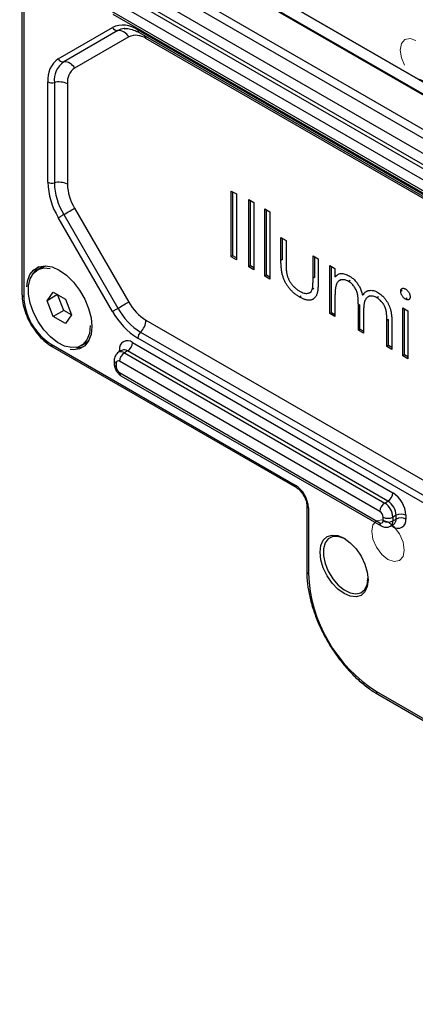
# Model space of a CAD drawing. Header units: millimetres. Extents: x 15 to 415, y 5 to 292.
# Tile 14 of 18: x 361 to 374, y 242 to 274. Entities that reach past the tile are written whole.
import ezdxf

# ---------------------------------------------------------------- set-up
doc = ezdxf.new("R2010")
doc.units = ezdxf.units.MM
doc.linetypes.add('HIDDEN', pattern=[1.905, 1.27, -0.635])
doc.styles.add('SLDTEXTSTYLE0', font='TXT', dxfattribs={"width": 0.75})

# ---------------------------------------------------------------- blocks, each defined once
blk = doc.blocks.new('SW_NOTE_0')
at = {"color": 0, "linetype": 'Continuous', "lineweight": 0, "attachment_point": 1, "style": 'SLDTEXTSTYLE0'}
for s, insert, char_height in [('Isometric View', (0, 3.411), 2.64583), ('SCALE 3:4', (0, -1.117), 2.6458)]:
    blk.add_mtext(s, dxfattribs=dict(at, insert=insert, char_height=char_height))

msp = doc.modelspace()

# ---------------------------------------------------------------- linework, layer by layer
at = {"color": 7, "linetype": 'Continuous', "lineweight": 25}
for p, q in [((394.771048, 259.649863), (362.951243, 278.019045)), ((364.117969, 277.774123), (394.346784, 260.323399)), ((362.018538, 277.442995), (393.838344, 259.073812)), ((393.736905, 260.277476), (364.03842, 277.422047)), ((394.081619, 260.476476), (364.383134, 277.621046)), ((393.710388, 258.846937), (361.890583, 277.216119)), ((360.940078, 276.775478), (360.940078, 265.139771)), ((360.994995, 276.69894), (360.994995, 265.063233)), ((364.277068, 275.355404), (391.323903, 259.741599)), ((364.011903, 275.018606), (391.058738, 259.404801)), ((391.164804, 259.466031), (364.117969, 275.079837)), ((390.899639, 259.129233), (363.852804, 274.743038)), ((363.852804, 274.375595), (390.899639, 258.76179)), ((363.899412, 274.27258), (390.946247, 258.658775)), ((362.123578, 272.821413), (363.888743, 273.840752)), ((364.06552, 273.738684), (362.300355, 272.719345)), ((364.286653, 273.805941), (364.266128, 273.803906)), ((364.716408, 273.758839), (390.884563, 258.652284)), ((364.755248, 273.672993), (390.923403, 258.566438)), ((364.419073, 273.534549), (362.653908, 272.51521)), ((391.149728, 258.372325), (364.981573, 273.478879)), ((361.780748, 268.791395), (361.780748, 272.063567)), ((361.994136, 272.042432), (361.994136, 268.770259)), ((362.420913, 272.000161), (362.420913, 268.727988)), ((367.761609, 268.505768), (367.928187, 268.409604)), ((367.761609, 266.362348), (367.761609, 268.505768)), ((367.814642, 266.392963), (367.814642, 268.475152)), ((367.928187, 268.409604), (367.928187, 266.266184)), ((368.332734, 268.231024), (368.499312, 268.13486)), ((368.332734, 266.032645), (368.332734, 268.231024)), ((368.385767, 266.06326), (368.385767, 268.200408)), ((368.499312, 268.13486), (368.499312, 265.936481)), ((362.653908, 267.943929), (364.419073, 264.886573)), ((368.856265, 267.928796), (369.022843, 267.832632)), ((368.856265, 265.730417), (368.856265, 267.928796)), ((368.909298, 265.761032), (368.909298, 267.89818)), ((369.022843, 267.832632), (369.022843, 265.634253)), ((363.888743, 264.58037), (362.123578, 267.637726)), ((362.300355, 267.739794), (364.06552, 264.682438)), ((369.379796, 266.994534), (369.546374, 266.89837)), ((369.379796, 266.24614), (369.379796, 266.994534)), ((369.432829, 266.276756), (369.432829, 266.963918)), ((369.546374, 266.89837), (369.546374, 266.171875)), ((367.814642, 266.392963), (367.761609, 266.362348)), ((367.928187, 266.266184), (367.761609, 266.362348)), ((367.928187, 266.327415), (367.814642, 266.392963)), ((369.432829, 266.276756), (369.379796, 266.24614)), ((370.426858, 266.390078), (370.593436, 266.293914)), ((370.426858, 265.663582), (370.426858, 266.390078)), ((370.479891, 265.694197), (370.479891, 266.359462)), ((370.593436, 266.293914), (370.593436, 265.531352)), ((361.575888, 266.010005), (361.443306, 265.933467)), ((368.385767, 266.06326), (368.332734, 266.032645)), ((368.499312, 265.936481), (368.332734, 266.032645)), ((368.499312, 265.997712), (368.385767, 266.06326)), ((370.974185, 266.074112), (371.140763, 265.977949)), ((370.974185, 264.507767), (370.974185, 266.074112)), ((371.027218, 264.538382), (371.027218, 266.043497)), ((371.140763, 265.977949), (371.140763, 265.705728)), ((368.909298, 265.761032), (368.856265, 265.730417)), ((369.022843, 265.634253), (368.856265, 265.730417)), ((369.022843, 265.695484), (368.909298, 265.761032)), ((370.479891, 265.694197), (370.426858, 265.663582)), ((371.193797, 265.736343), (371.140763, 265.705728)), ((371.346325, 265.619), (371.280034, 265.580731)), ((371.632551, 265.590398), (371.579518, 265.559783)), ((370.30816, 265.189273), (370.374451, 265.227543)), ((370.452376, 265.328371), (370.399342, 265.297756)), ((373.335514, 265.265953), (373.282481, 265.235338)), ((361.757706, 264.929132), (361.956727, 265.212304)), ((362.10242, 265.128132), (361.757706, 264.929132)), ((361.956727, 264.416176), (361.757706, 264.929132)), ((361.956727, 265.212304), (362.354769, 264.982519)), ((362.10242, 265.128132), (362.102453, 265.128178)), ((362.301442, 264.615176), (362.10242, 265.128132)), ((362.354769, 264.982519), (362.55379, 264.469563)), ((370.040764, 265.080371), (369.987731, 265.049755)), ((371.140763, 265.070688), (371.140763, 264.411604)), ((372.093244, 265.138528), (372.040211, 265.107913)), ((372.274386, 265.08503), (372.208094, 265.046761)), ((372.561744, 265.053986), (372.508711, 265.023371)), ((373.48945, 265.013068), (373.436417, 264.982453)), ((362.301442, 264.615176), (361.956727, 264.416176)), ((362.553758, 264.469517), (362.301442, 264.615176)), ((371.955296, 264.799098), (371.902263, 264.768482)), ((371.902263, 263.971999), (371.902263, 264.768482)), ((371.955296, 264.002614), (371.955296, 264.799098)), ((373.353872, 264.700348), (373.52045, 264.604185)), ((373.353872, 263.134003), (373.353872, 264.700348)), ((373.406905, 263.164619), (373.406905, 264.669733)), ((373.52045, 264.604185), (373.52045, 263.03784)), ((362.354769, 264.186391), (361.956727, 264.416176)), ((362.55379, 264.469563), (362.354769, 264.186391)), ((364.981573, 264.292795), (391.149728, 249.186241)), ((371.027218, 264.538382), (370.974185, 264.507767)), ((371.140763, 264.411604), (370.974185, 264.507767)), ((371.140763, 264.472834), (371.027218, 264.538382)), ((372.068841, 264.485113), (372.068841, 263.875836)), ((372.883374, 264.316142), (372.830341, 264.285527)), ((372.830341, 263.436231), (372.830341, 264.285527)), ((372.883374, 263.466847), (372.883374, 264.316142)), ((371.955296, 264.002614), (371.902263, 263.971999)), ((372.068841, 263.875836), (371.902263, 263.971999)), ((372.068841, 263.937066), (371.955296, 264.002614)), ((372.996919, 264.188505), (372.996919, 263.340068)), ((390.884563, 248.600128), (364.716408, 263.706682)), ((364.804797, 263.902053), (390.972951, 248.795499)), ((361.890583, 263.51203), (369.845534, 258.919734)), ((361.929423, 263.426184), (369.884374, 258.833888)), ((362.86819, 263.465228), (363.000773, 263.541766)), ((364.19565, 263.309619), (364.089584, 263.248388)), ((364.117969, 263.264775), (364.117969, 263.321619)), ((364.383134, 263.291053), (364.277068, 263.229823)), ((372.868416, 258.392605), (364.383134, 263.291053)), ((364.542233, 263.566621), (373.027515, 258.668172)), ((372.883374, 263.466847), (372.830341, 263.436231)), ((372.996919, 263.340068), (372.830341, 263.436231)), ((372.996919, 263.401299), (372.883374, 263.466847)), ((363.946002, 262.984851), (363.946002, 262.86237)), ((364.277068, 263.229823), (372.76235, 258.331374)), ((373.406905, 263.164619), (373.353872, 263.134003)), ((373.52045, 263.03784), (373.353872, 263.134003)), ((373.52045, 263.099071), (373.406905, 263.164619)), ((364.011903, 262.893005), (364.011903, 262.770524)), ((372.603251, 258.055807), (364.117969, 262.954255)), ((364.117969, 262.586812), (372.603251, 257.688363)), ((364.164577, 262.483797), (372.649859, 257.585348)), ((370.220854, 258.251079), (370.220854, 256.107659)), ((370.275772, 258.174541), (370.275772, 256.031121)), ((372.76235, 258.331374), (372.868416, 258.392605)), ((372.709317, 257.749614), (372.709317, 257.872095)), ((373.133581, 257.933325), (373.027515, 257.872095)), ((373.027515, 257.872095), (373.027515, 257.749614)), ((373.133581, 257.810844), (373.133581, 257.933325)), ((373.451779, 257.933325), (373.451779, 257.810844)), ((372.949834, 257.577922), (373.055901, 257.639153)), ((373.027515, 257.565842), (372.978212, 257.594304)), ((373.027515, 257.749614), (373.133581, 257.810844)), ((373.054528, 257.638388), (373.056612, 257.640122)), ((372.196794, 255.858681), (372.193074, 255.792832)), ((372.195976, 255.867946), (372.196794, 255.858681)), ((372.497185, 252.183521), (383.103786, 246.06046)), ((372.536025, 252.097675), (383.142627, 245.974614))]:
    msp.add_line(p, q, dxfattribs=at)
at = {"color": 7, "linetype": 'Continuous', "lineweight": 25, "flags": 128}
for points in [[(364.981573, 273.478879), (364.97844, 273.524), (364.974127, 273.546637)], [(362.300355, 267.739794), (362.349294, 267.768048), (362.399165, 267.796841), (362.44879, 267.825492), (362.496996, 267.853325), (362.542645, 267.879682), (362.584656, 267.90394), (362.622038, 267.925525), (362.653908, 267.943929)], [(362.123578, 267.637726), (362.139513, 267.646928), (362.158204, 267.657721), (362.17921, 267.669849), (362.202034, 267.683028), (362.226137, 267.696944), (362.25095, 267.71127), (362.275885, 267.725667), (362.300355, 267.739794)], [(361.096856, 265.381317), (361.121681, 265.568848), (361.200126, 265.782442), (361.32649, 265.941725), (361.494437, 266.03871), (361.695545, 266.068534), (361.919729, 266.029701), (362.155748, 265.924159), (362.391767, 265.757199), (362.615951, 265.537195), (362.817059, 265.275177), (362.985006, 264.984285), (363.11137, 264.679104), (363.189815, 264.374939), (363.216408, 264.087041)], [(363.163375, 264.117657), (363.136214, 263.864998), (363.056197, 263.65732), (362.927635, 263.505818), (362.757461, 263.418659), (362.554849, 263.400542), (362.330721, 263.452445), (362.09716, 263.571568), (361.866757, 263.75149), (361.651934, 263.982511), (361.464272, 264.252177), (361.313888, 264.545951), (361.208888, 264.847993), (361.154934, 265.142023), (361.154934, 265.412187), (361.208888, 265.643923), (361.313888, 265.824736), (361.464272, 265.944879), (361.651934, 265.997875), (361.853143, 265.983898)], [(361.575888, 266.010005), (361.596855, 266.021417), (361.730461, 266.066902)], [(363.888743, 264.58037), (363.904678, 264.589572), (363.923369, 264.600365), (363.944375, 264.612494), (363.967199, 264.625672), (363.991302, 264.639589), (364.016115, 264.653915), (364.04105, 264.668311), (364.06552, 264.682438)], [(364.06552, 264.682438), (364.114459, 264.710692), (364.16433, 264.739485), (364.213955, 264.768137), (364.262161, 264.79597), (364.30781, 264.822326), (364.349821, 264.846584), (364.387203, 264.86817), (364.419073, 264.886573)], [(363.216408, 264.087041), (363.189815, 263.829847), (363.11137, 263.616253), (362.985006, 263.45697), (362.817059, 263.359985), (362.615951, 263.330161), (362.512639, 263.339926)], [(363.127343, 263.647169), (363.060218, 263.582356), (363.000773, 263.541766)], [(364.117969, 263.321619), (364.145951, 263.301936), (364.159394, 263.288689)], [(373.027515, 257.565842), (373.024458, 257.59992), (373.019686, 257.618246)], [(372.218761, 255.828065), (372.192107, 255.609662), (372.113962, 255.436916), (371.98965, 255.321601), (371.827643, 255.271574), (371.638982, 255.290246), (371.436525, 255.376343), (371.234067, 255.523998), (371.045406, 255.72315), (370.8834, 255.960225), (370.759088, 256.219068), (370.680942, 256.482039), (370.654288, 256.731217), (370.680942, 256.949621), (370.759088, 257.122366), (370.8834, 257.237682), (371.045406, 257.287708), (371.234067, 257.269037), (371.436525, 257.182939), (371.638982, 257.035284), (371.827643, 256.836133), (371.98965, 256.599057), (372.113962, 256.340214), (372.192107, 256.077243), (372.218761, 255.828065)], [(371.492342, 257.150701), (371.439795, 257.179079), (371.245362, 257.244666), (371.06904, 257.240952), (370.923906, 257.168213), (370.820723, 257.031843), (370.767145, 256.841956), (370.767145, 256.612636), (370.820723, 256.360889), (370.923906, 256.105388), (371.06904, 255.86508), (371.245362, 255.657789), (371.439795, 255.498889), (371.637918, 255.400164), (371.825039, 255.368937), (371.987278, 255.407523), (372.112603, 255.51306), (372.191721, 255.677722), (372.218339, 255.860893)]]:
    msp.add_lwpolyline(points, dxfattribs=at)
at = {"color": 7, "linetype": 'HIDDEN', "lineweight": 18, "flags": 128}
msp.add_lwpolyline([(373.796493, 272.185088), (373.999442, 272.114545), (374.171493, 272.147974), (374.286455, 272.280288), (374.326823, 272.491341), (374.286455, 272.749002), (374.171493, 273.014047), (373.999442, 273.246123), (373.796493, 273.409899), (373.593545, 273.480442), (373.421493, 273.447013), (373.306532, 273.3147), (373.266163, 273.103647), (373.306532, 272.845985), (373.421493, 272.58094), (373.593545, 272.348864), (373.796493, 272.185088)], dxfattribs=at)
at = {"color": 7, "linetype": 'Continuous', "lineweight": 18, "flags": 128}
msp.add_lwpolyline([(372.868416, 257.71866), (373.071364, 257.554884), (373.243416, 257.322808), (373.358377, 257.057763), (373.398746, 256.800101), (373.358377, 256.589048), (373.243416, 256.456735), (373.071364, 256.423306), (372.868416, 256.493849), (372.665467, 256.657625), (372.493416, 256.889701), (372.378455, 257.154745), (372.338086, 257.412407), (372.378455, 257.62346), (372.493416, 257.755773), (372.665467, 257.789203), (372.868416, 257.71866)], dxfattribs=at)
at = {"color": 7, "linetype": 'Continuous', "lineweight": 25}
for centre, radius, start, end in [((364.231539, 273.082035), 0.832563, 54.3818273, 114.3139522), ((364.056623, 273.927395), 0.18892, 207.2982074, 272.6991046), ((364.323909, 273.285056), 0.522057, 96.3544578, 119.6660827), ((364.083313, 273.361263), 0.37784, 27.2982074, 92.6991046), ((364.652045, 273.018908), 0.565829, 54.3818273, 114.3139522), ((364.808177, 273.748649), 0.092333, 173.6641379, 235.0236817), ((362.609505, 272.145125), 0.83276, 125.6980385, 185.620379), ((362.734388, 272.11528), 0.743828, 125.6980385, 185.620379), ((362.291458, 272.908055), 0.18892, 207.2982074, 272.6991046), ((362.318148, 272.341924), 0.37784, 27.2982074, 92.6991046), ((362.984155, 272.055589), 0.565963, 125.6980385, 185.620379), ((361.914354, 272.324702), 0.293329, 242.9042097, 285.7827486), ((362.153702, 271.47789), 0.586659, 62.9042097, 105.7827486), ((364.167676, 268.872934), 2.388321, 181.9564986, 211.1437278), ((361.914354, 269.05253), 0.293329, 242.9042097, 285.7827486), ((362.153702, 268.205717), 0.586659, 62.9042097, 105.7827486), ((364.126159, 268.84309), 2.133266, 181.9564986, 211.1437278), ((364.043124, 268.783404), 1.623157, 181.9564986, 211.1437278), ((361.846919, 265.579057), 0.585746, 129.4117753, 154.8423071), ((361.032455, 265.148082), 0.09275, 185.1409796, 246.1791614), ((362.939427, 265.151715), 1.946444, 182.6054785, 237.3945217), ((365.980263, 265.732838), 2.38802, 208.8556089, 238.0453284), ((365.933682, 265.711831), 2.132997, 208.8556089, 238.0453284), ((365.840518, 265.669817), 1.622953, 208.8556089, 238.0453284), ((364.395735, 264.322477), 0.58659, 314.2152254, 357.0995386), ((364.376614, 263.363575), 0.262026, 50.7967148, 189.214037), ((365.009327, 263.691841), 0.293295, 134.2152254, 177.0995386), ((361.982818, 263.502051), 0.092773, 173.8253231, 234.8624965), ((362.763123, 263.991945), 0.58571, 265.1515133, 290.5836512), ((364.27312, 263.137252), 0.189098, 54.4239016, 113.8324079), ((364.19681, 263.58234), 0.345781, 302.6054783, 357.3945215), ((364.053579, 262.992467), 0.107841, 184.009583, 247.2656603), ((364.076564, 262.903494), 0.065506, 50.7967148, 189.214037), ((364.166745, 263.07516), 0.189978, 54.4991768, 112.9782392), ((364.463393, 262.938537), 0.345781, 122.6054783, 177.3945215), ((364.053594, 262.870001), 0.10786, 184.0481304, 247.26179), ((364.242186, 262.781003), 0.230521, 182.6054785, 237.3945217), ((364.22822, 262.574642), 0.11092, 173.7011525, 234.9866671), ((369.938272, 258.909854), 0.093263, 173.9189659, 233.8355889), ((369.341673, 258.132034), 0.935066, 2.6054785, 57.3945217), ((372.682091, 258.683891), 0.345781, 302.6054783, 357.3945215), ((372.530649, 257.891409), 0.922083, 2.6054785, 57.3945217), ((370.313627, 258.259843), 0.093325, 186.3419918, 246.0694656), ((372.948674, 258.040088), 0.345781, 122.6054783, 177.3945215), ((372.451809, 257.845897), 0.576302, 2.6054785, 57.3945217), ((372.557875, 257.907128), 0.576302, 2.6054785, 57.3945217), ((372.479034, 257.861616), 0.230521, 2.6054785, 57.3945217), ((372.868416, 258.179155), 0.34583, 242.6096722, 297.3903278), ((373.29268, 257.626265), 0.34583, 62.6096722, 117.3903278), ((373.29268, 257.503784), 0.34583, 62.6096722, 117.3903278), ((372.715904, 257.677278), 0.113198, 174.3803546, 234.2935426), ((372.644656, 257.739125), 0.065506, 230.7967148, 9.214037), ((372.868416, 258.056674), 0.34583, 242.6096722, 297.3903278), ((372.849298, 257.726863), 0.179663, 303.8658942, 7.2749249), ((373.193134, 257.768888), 0.262026, 230.7967148, 9.214037), ((372.950285, 257.790471), 0.184425, 304.5352056, 6.34244), ((370.313244, 256.115985), 0.092769, 185.1797849, 246.1756481), ((375.064313, 256.23072), 4.792699, 182.3868561, 237.613144), ((372.589419, 252.173542), 0.092773, 173.8253231, 234.8624965)]:
    msp.add_arc(centre, radius, start, end, dxfattribs=at)
for points, knots in [([(364.270935, 273.799262), (364.286022, 273.802494), (364.344759, 273.815077), (364.482614, 273.79272), (364.635129, 273.739288), (364.730144, 273.686848), (364.755248, 273.672993)], [0, 0, 0, 0, 0.123673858, 0.481481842, 0.862997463, 1, 1, 1, 1]), ([(369.987731, 265.049755), (369.97124, 265.059484), (369.938833, 265.078601), (369.891277, 265.110427), (369.845696, 265.143972), (369.802251, 265.179375), (369.760899, 265.216131), (369.721472, 265.254204), (369.684432, 265.294621), (369.649334, 265.336303), (369.616452, 265.379515), (369.585635, 265.423864), (369.556925, 265.469287), (369.530314, 265.515665), (369.506177, 265.563169), (369.484213, 265.611703), (369.464084, 265.661105), (369.445865, 265.71208), (369.430214, 265.765558), (369.416396, 265.822709), (369.405095, 265.883678), (369.395898, 265.948655), (369.388499, 266.017533), (369.383362, 266.090415), (369.38049, 266.167132), (369.380032, 266.219236), (369.379796, 266.24614)], [0, 0, 0, 0, 0.045151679, 0.088727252, 0.130534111, 0.171070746, 0.21009584, 0.247769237, 0.284849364, 0.320985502, 0.356387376, 0.391549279, 0.426191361, 0.460511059, 0.49497144, 0.529533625, 0.564575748, 0.600096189, 0.637534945, 0.678213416, 0.722582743, 0.770182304, 0.821879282, 0.877067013, 0.936524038, 1, 1, 1, 1]), ([(369.546374, 266.171875), (369.546449, 266.150506), (369.546593, 266.109628), (369.547569, 266.050362), (369.549866, 265.995502), (369.552737, 265.945446), (369.556429, 265.900062), (369.560822, 265.85957), (369.565732, 265.823645), (369.570538, 265.80094), (369.572773, 265.790381)], [0, 0, 0, 0, 0.173616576, 0.332120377, 0.477936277, 0.60993181, 0.727031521, 0.831671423, 0.921715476, 1, 1, 1, 1]), ([(369.572773, 265.790381), (369.576359, 265.776661), (369.583456, 265.749507), (369.596329, 265.708768), (369.612254, 265.668724), (369.629681, 265.629082), (369.64978, 265.590042), (369.672297, 265.551797), (369.696479, 265.513828), (369.732412, 265.464679), (369.781552, 265.405865), (369.846068, 265.342351), (369.916021, 265.286268), (369.964368, 265.256537), (369.989218, 265.241255)], [0, 0, 0, 0, 0.060486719, 0.119715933, 0.178086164, 0.235971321, 0.294609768, 0.353536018, 0.413161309, 0.474545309, 0.599233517, 0.727029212, 0.859695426, 1, 1, 1, 1]), ([(370.399342, 265.297756), (370.401567, 265.305025), (370.406484, 265.321094), (370.411768, 265.350122), (370.416527, 265.385628), (370.420591, 265.427962), (370.423489, 265.477279), (370.425052, 265.53366), (370.426817, 265.596038), (370.426844, 265.640402), (370.426858, 265.663582)], [0, 0, 0, 0, 0.069692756, 0.154073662, 0.254591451, 0.371465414, 0.504754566, 0.653494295, 0.818952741, 1, 1, 1, 1]), ([(371.140763, 265.705728), (371.155763, 265.720883), (371.184504, 265.749923), (371.231633, 265.782849), (371.278713, 265.806701), (371.312619, 265.813916), (371.328907, 265.817382)], [0, 0, 0, 0, 0.283594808, 0.543394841, 0.780645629, 1, 1, 1, 1]), ([(371.579518, 265.559783), (371.559357, 265.570484), (371.519177, 265.591812), (371.46015, 265.609074), (371.403147, 265.615645), (371.349077, 265.610323), (371.299399, 265.593745), (371.255908, 265.565625), (371.219345, 265.526197), (371.195092, 265.483755), (371.179448, 265.442831), (371.169056, 265.406359), (371.160126, 265.364359), (371.153489, 265.316205), (371.147083, 265.263427), (371.143991, 265.203962), (371.140983, 265.139729), (371.140838, 265.094266), (371.140763, 265.070688)], [0, 0, 0, 0, 0.068677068, 0.136870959, 0.206114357, 0.277538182, 0.349771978, 0.421250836, 0.492910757, 0.567026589, 0.606614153, 0.649703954, 0.69730315, 0.74908566, 0.804880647, 0.865485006, 0.930237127, 1, 1, 1, 1]), ([(371.328907, 265.817382), (371.35111, 265.816816), (371.395126, 265.815695), (371.464821, 265.8001), (371.536137, 265.774072), (371.584296, 265.748341), (371.608521, 265.735398)], [0, 0, 0, 0, 0.253734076, 0.50303512, 0.750013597, 1, 1, 1, 1]), ([(371.902263, 264.768482), (371.902221, 264.790978), (371.90214, 264.834257), (371.900721, 264.897072), (371.898023, 264.955021), (371.894904, 265.007541), (371.890418, 265.055089), (371.885321, 265.097467), (371.879303, 265.134756), (371.869338, 265.177598), (371.85411, 265.227249), (371.829615, 265.284957), (371.799064, 265.340727), (371.763229, 265.393969), (371.722921, 265.444148), (371.678382, 265.489249), (371.630013, 265.528455), (371.596667, 265.549143), (371.579518, 265.559783)], [0, 0, 0, 0, 0.082529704, 0.158778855, 0.227738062, 0.289945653, 0.345498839, 0.393896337, 0.436373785, 0.472122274, 0.536383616, 0.599077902, 0.661948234, 0.726310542, 0.791771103, 0.858647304, 0.927305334, 1, 1, 1, 1]), ([(371.608521, 265.735398), (371.624904, 265.7253), (371.657326, 265.705316), (371.705366, 265.669341), (371.75196, 265.628194), (371.796833, 265.582443), (371.839111, 265.534001), (371.877873, 265.483424), (371.912675, 265.431673), (371.943501, 265.37733), (371.971221, 265.318865), (371.996719, 265.254624), (372.020279, 265.18333), (372.033336, 265.133924), (372.040211, 265.107913)], [0, 0, 0, 0, 0.084152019, 0.16653232, 0.248836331, 0.331246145, 0.412957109, 0.490494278, 0.566155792, 0.639987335, 0.716765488, 0.802143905, 0.895833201, 1, 1, 1, 1]), ([(370.593436, 265.531352), (370.593201, 265.505578), (370.592747, 265.455573), (370.589826, 265.384209), (370.584815, 265.319025), (370.577208, 265.260278), (370.568264, 265.207289), (370.556726, 265.160708), (370.542949, 265.120496), (370.527407, 265.085533), (370.509046, 265.056298), (370.489516, 265.029765), (370.466964, 265.007943), (370.443221, 264.988039), (370.416809, 264.972579), (370.388225, 264.960572), (370.357869, 264.951351), (370.325068, 264.946346), (370.290302, 264.94485), (370.253527, 264.946962), (370.214293, 264.954484), (370.173105, 264.96521), (370.129763, 264.979995), (370.084308, 264.999018), (370.036755, 265.022045), (370.004347, 265.040363), (369.987731, 265.049755)], [0, 0, 0, 0, 0.062210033, 0.120695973, 0.175548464, 0.226190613, 0.273710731, 0.317302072, 0.357837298, 0.395427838, 0.431088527, 0.466097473, 0.50101522, 0.535423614, 0.570173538, 0.60476507, 0.640093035, 0.675938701, 0.71222479, 0.749455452, 0.787601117, 0.826783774, 0.86782857, 0.910159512, 0.953938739, 1, 1, 1, 1]), ([(369.989218, 265.241255), (370.014066, 265.227867), (370.062142, 265.201963), (370.131326, 265.177201), (370.194569, 265.166049), (370.251235, 265.168738), (370.301068, 265.183293), (370.342595, 265.210155), (370.376859, 265.247114), (370.391819, 265.28081), (370.399342, 265.297756)], [0, 0, 0, 0, 0.144632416, 0.2798369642, 0.4083713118, 0.5330428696, 0.6535963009, 0.7700157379, 0.8843394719, 1, 1, 1, 1]), ([(372.040211, 265.107913), (372.047482, 265.118857), (372.061791, 265.140392), (372.085818, 265.168691), (372.110992, 265.193601), (372.137527, 265.215032), (372.165329, 265.232854), (372.19453, 265.247104), (372.224963, 265.258013), (372.267279, 265.266852), (372.322334, 265.270406), (372.391748, 265.260972), (372.463952, 265.238222), (372.512964, 265.212151), (372.537714, 265.198986)], [0, 0, 0, 0, 0.071766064, 0.141225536, 0.209115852, 0.274839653, 0.33948293, 0.402476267, 0.464941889, 0.526832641, 0.647414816, 0.765561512, 0.881615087, 1, 1, 1, 1]), ([(373.282481, 265.235338), (373.283044, 265.246117), (373.284149, 265.267286), (373.293256, 265.29332), (373.307501, 265.313868), (373.327378, 265.327518), (373.351048, 265.334825), (373.377478, 265.335129), (373.406309, 265.328022), (373.426198, 265.317576), (373.436417, 265.31221)], [0, 0, 0, 0, 0.1232898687, 0.2421490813, 0.3634374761, 0.4897453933, 0.6181148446, 0.7448937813, 0.8689322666, 1, 1, 1, 1]), ([(373.436417, 264.982453), (373.426199, 264.988885), (373.406309, 265.001403), (373.377477, 265.027583), (373.351052, 265.058403), (373.327365, 265.093037), (373.30762, 265.12951), (373.293249, 265.166178), (373.284194, 265.202154), (373.283056, 265.224191), (373.282481, 265.235338)], [0, 0, 0, 0, 0.131866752, 0.256661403, 0.384213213, 0.513365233, 0.640443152, 0.761085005, 0.879145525, 1, 1, 1, 1]), ([(373.436417, 265.31221), (373.446754, 265.305689), (373.466995, 265.292919), (373.496266, 265.266737), (373.522919, 265.235612), (373.54656, 265.200849), (373.566846, 265.164305), (373.581049, 265.127163), (373.590177, 265.090625), (373.591279, 265.068178), (373.59184, 265.056749)], [0, 0, 0, 0, 0.131899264, 0.258284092, 0.384341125, 0.511979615, 0.638632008, 0.759229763, 0.877412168, 1, 1, 1, 1]), ([(360.940078, 265.139771), (360.941526, 265.092115), (360.945677, 264.955466), (360.990586, 264.717089), (361.086727, 264.432414), (361.22418, 264.155861), (361.395916, 263.89935), (361.595325, 263.674602), (361.777513, 263.519765), (361.891475, 263.449561), (361.929423, 263.426184)], [0, 0, 0, 0, 0.076248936, 0.218633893, 0.360609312, 0.502189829, 0.643755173, 0.785743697, 0.928654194, 1, 1, 1, 1]), ([(372.508711, 265.023371), (372.487673, 265.034649), (372.446094, 265.056938), (372.3854, 265.074477), (372.327079, 265.081762), (372.272871, 265.074822), (372.223005, 265.057796), (372.180102, 265.02809), (372.144659, 264.986925), (372.120659, 264.943736), (372.105497, 264.901249), (372.095486, 264.862263), (372.087699, 264.815878), (372.080396, 264.763442), (372.07563, 264.703379), (372.071298, 264.637194), (372.069272, 264.563598), (372.068988, 264.511936), (372.068841, 264.485113)], [0, 0, 0, 0, 0.068158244, 0.134706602, 0.201864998, 0.270788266, 0.340024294, 0.408082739, 0.476813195, 0.547346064, 0.585639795, 0.628864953, 0.677153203, 0.730802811, 0.789806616, 0.854325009, 0.924365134, 1, 1, 1, 1]), ([(372.830341, 264.285527), (372.830299, 264.305589), (372.83022, 264.344145), (372.828792, 264.400241), (372.8261, 264.452177), (372.822953, 264.499417), (372.818581, 264.542512), (372.812935, 264.581409), (372.806954, 264.615845), (372.797018, 264.655929), (372.781135, 264.702987), (372.756943, 264.757815), (372.726465, 264.810979), (372.691272, 264.862171), (372.651207, 264.910405), (372.607049, 264.953826), (372.559073, 264.99262), (372.525862, 265.012899), (372.508711, 265.023371)], [0, 0, 0, 0, 0.078342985, 0.150563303, 0.216151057, 0.275679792, 0.32870705, 0.375904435, 0.417301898, 0.452692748, 0.517265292, 0.581216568, 0.645321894, 0.712024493, 0.780130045, 0.850218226, 0.922648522, 1, 1, 1, 1]), ([(372.537714, 265.198986), (372.560455, 265.184868), (372.604962, 265.157236), (372.669756, 265.104611), (372.730183, 265.043591), (372.786121, 264.975636), (372.836587, 264.901687), (372.880454, 264.823042), (372.917455, 264.740231), (372.941627, 264.668471), (372.958022, 264.607971), (372.968131, 264.558651), (372.977061, 264.505635), (372.984476, 264.449061), (372.989895, 264.389021), (372.99391, 264.325268), (372.996628, 264.257691), (372.99682, 264.212038), (372.996919, 264.188505)], [0, 0, 0, 0, 0.07560433, 0.147965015, 0.218796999, 0.289470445, 0.359724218, 0.429707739, 0.50049652, 0.57442902, 0.613947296, 0.65715527, 0.70397277, 0.754938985, 0.809706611, 0.868832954, 0.932385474, 1, 1, 1, 1]), ([(373.59184, 265.056749), (373.591266, 265.046263), (373.590132, 265.025535), (373.581056, 265.000048), (373.566725, 264.97978), (373.546573, 264.966629), (373.522915, 264.959183), (373.496267, 264.958825), (373.466995, 264.966439), (373.446754, 264.977039), (373.436417, 264.982453)], [0, 0, 0, 0, 0.120162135, 0.23754632, 0.357497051, 0.484917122, 0.613329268, 0.74015037, 0.867301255, 1, 1, 1, 1]), ([(364.197785, 263.310146), (364.197908, 263.31064), (364.198082, 263.311343), (364.197264, 263.310602), (364.197022, 263.310383)], [0, 0, 0, 0, 0.703972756, 1, 1, 1, 1]), ([(364.089584, 263.248388), (364.06805, 263.233405), (364.025346, 263.203691), (363.980336, 263.13787), (363.951353, 263.063648), (363.947756, 263.010671), (363.946002, 262.984851)], [0, 0, 0, 0, 0.260620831, 0.516841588, 0.764515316, 1, 1, 1, 1]), ([(363.946002, 262.86237), (363.949288, 262.827401), (363.955859, 262.757462), (364.006402, 262.644857), (364.07865, 262.544783), (364.135932, 262.504127), (364.164573, 262.483799)], [0, 0, 0, 0, 0.2499978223, 0.4999970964, 0.7499978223, 1, 1, 1, 1]), ([(369.884374, 258.833888), (369.90137, 258.823098), (369.948737, 258.793025), (370.034807, 258.710057), (370.125447, 258.581993), (370.192382, 258.435004), (370.218601, 258.319942), (370.22036, 258.266174), (370.220854, 258.251079)], [0, 0, 0, 0, 0.106666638, 0.297288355, 0.500819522, 0.71100038, 0.918864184, 1, 1, 1, 1]), ([(372.649855, 257.58535), (372.673089, 257.573961), (372.720761, 257.550592), (372.799518, 257.538583), (372.879014, 257.544649), (372.926094, 257.566768), (372.949834, 257.577922)], [0, 0, 0, 0, 0.235487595, 0.483161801, 0.739381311, 1, 1, 1, 1]), ([(370.220854, 256.107659), (370.222205, 256.038401), (370.22611, 255.838252), (370.269126, 255.491008), (370.363884, 255.067963), (370.503213, 254.640227), (370.683316, 254.216405), (370.900812, 253.804387), (371.151447, 253.411991), (371.430527, 253.046745), (371.732915, 252.715431), (372.053204, 252.425331), (372.323934, 252.224859), (372.486103, 252.127611), (372.536025, 252.097675)], [0, 0, 0, 0, 0.048310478, 0.139613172, 0.230826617, 0.321908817, 0.412881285, 0.50379154, 0.594696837, 0.685647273, 0.776696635, 0.867907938, 0.959337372, 1, 1, 1, 1])]:
    msp.add_open_spline(points, degree=3, knots=knots, dxfattribs=at)

# ---------------------------------------------------------------- block references
at = {"color": 7, "linetype": 'Continuous', "lineweight": 0}
msp.add_blockref('SW_NOTE_0', (339.861889, 245.795031), dxfattribs=at)

doc.saveas('drawing.dxf')
